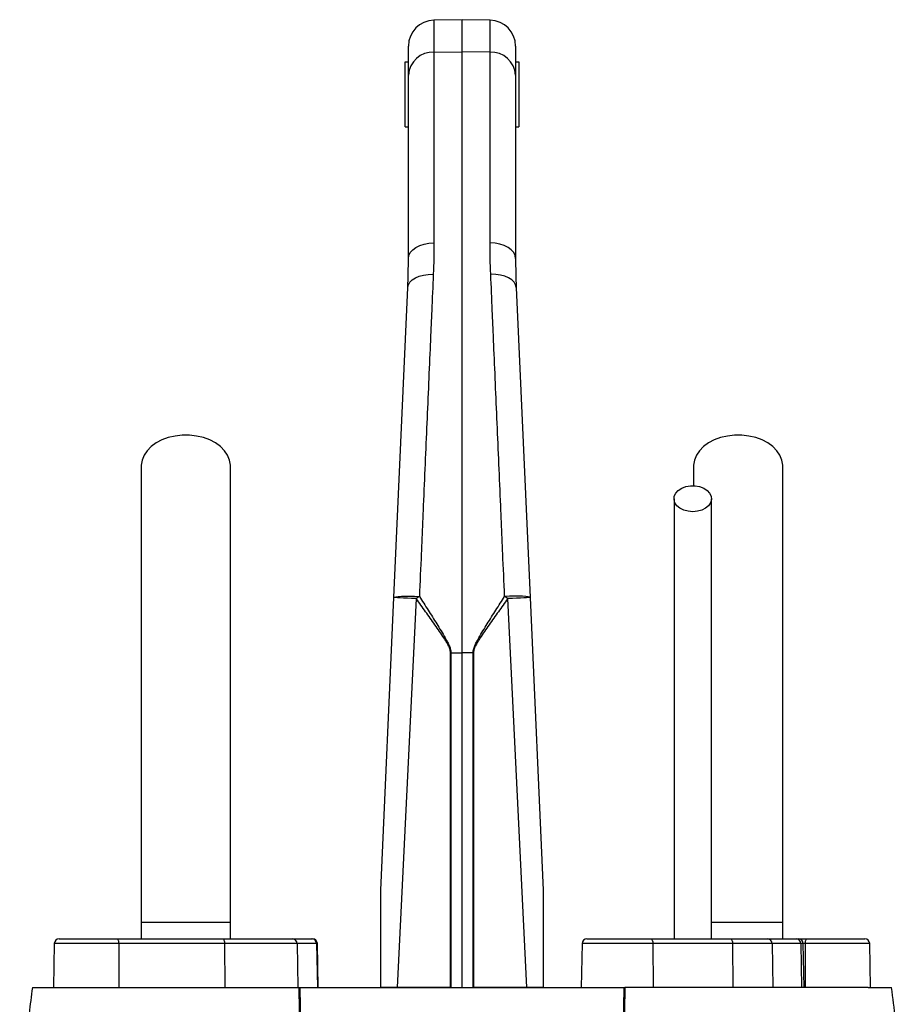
# Model space of a CAD drawing. Header units: millimetres. Extents: x 2138 to 3794, y 859 to 5107.
# Tile 4 of 4: x 2693 to 3238, y 4501 to 5107. Entities that reach past the tile are written whole.
import ezdxf

# ---------------------------------------------------------------- set-up
doc = ezdxf.new("R2010")
doc.units = ezdxf.units.MM
doc.header["$LTSCALE"] = 2

msp = doc.modelspace()

# ---------------------------------------------------------------- linework, layer by layer
at = {"color": 7, "linetype": 'Continuous', "lineweight": 25}
for p, q in [((2965.58, 5106.81), (2948.3, 5106.5)), ((2982.86, 5106.5), (2965.58, 5106.81)), ((2965.58, 5087.11), (2965.58, 5106.81)), ((2932.58, 5072.75), (2932.58, 5090.51)), ((2948.3, 5086.85), (2965.58, 5087.11)), ((2948.3, 5086.85), (2948.3, 4969.37)), ((2965.58, 4716.94), (2965.58, 5087.11)), ((2982.86, 5086.85), (2965.58, 5087.11)), ((2982.86, 4969.37), (2982.86, 5086.85)), ((2998.58, 5090.51), (2998.58, 5072.75)), ((2930.58, 5080.81), (2932.58, 5080.81)), ((2930.58, 5040.81), (2930.58, 5080.81)), ((2998.58, 5080.81), (3000.58, 5080.81)), ((3000.58, 5080.81), (3000.58, 5040.81)), ((2932.58, 4959.75), (2932.58, 5072.75)), ((2998.58, 5072.75), (2998.58, 4959.75)), ((2930.58, 5040.81), (2932.58, 5040.81)), ((2998.58, 5040.81), (3000.58, 5040.81)), ((2923.64, 4751.05), (2932.18, 4941.87)), ((2998.98, 4941.87), (3007.52, 4751.05)), ((3108.08, 4831.83), (3108.08, 4819.8)), ((2915.58, 4570.81), (2923.64, 4751.05)), ((2937.37, 4750.33), (2925.72, 4510.81)), ((3005.44, 4510.81), (2993.79, 4750.33)), ((3007.52, 4751.05), (3015.58, 4570.81)), ((2958.45, 4510.81), (2958.45, 4716.94)), ((2958.74, 4716.94), (2965.58, 4716.94)), ((2958.74, 4716.94), (2958.74, 4510.81)), ((2972.42, 4716.94), (2965.58, 4716.94)), ((2965.58, 4510.81), (2965.58, 4716.94)), ((2972.71, 4716.94), (2972.42, 4716.94)), ((2972.42, 4510.81), (2972.42, 4716.94)), ((2972.71, 4716.94), (2972.71, 4510.81)), ((2768.08, 4550.81), (2768.08, 4540.81)), ((2823.08, 4550.81), (2768.08, 4550.81)), ((2823.08, 4540.81), (2823.08, 4550.81)), ((3163.08, 4550.81), (3118.95, 4550.81)), ((3163.08, 4540.81), (3163.08, 4550.81)), ((2714.63, 4537.86), (2714.16, 4510.81)), ((2717.63, 4540.81), (2753.23, 4540.81)), ((2753.23, 4540.81), (2818.33, 4540.81)), ((2754.26, 4537.86), (2754.42, 4510.81)), ((2819.36, 4537.86), (2754.26, 4537.86)), ((2818.33, 4540.81), (2861.1, 4540.81)), ((2819.36, 4537.86), (2819.52, 4510.81)), ((2864.05, 4537.86), (2819.36, 4537.86)), ((2861.1, 4540.81), (2873.13, 4540.81)), ((2864.05, 4537.86), (2864.52, 4510.81)), ((2876.08, 4537.86), (2864.05, 4537.86)), ((2873.13, 4540.81), (2873.53, 4540.81)), ((2876.08, 4537.86), (2876.55, 4510.81)), ((2877, 4510.81), (2876.53, 4537.86)), ((3039.48, 4537.86), (3039.01, 4510.81)), ((3042.48, 4540.81), (3081.67, 4540.81)), ((3081.67, 4540.81), (3130.73, 4540.81)), ((3083.1, 4537.86), (3083.32, 4510.81)), ((3132.16, 4537.86), (3083.1, 4537.86)), ((3130.73, 4540.81), (3153.6, 4540.81)), ((3132.16, 4537.86), (3132.38, 4510.81)), ((3156.45, 4537.86), (3132.16, 4537.86)), ((3153.6, 4540.81), (3171.31, 4540.81)), ((3156.45, 4537.86), (3156.9, 4510.81)), ((3174.15, 4537.86), (3156.45, 4537.86)), ((3171.31, 4540.81), (3172.67, 4540.81)), ((3172.67, 4540.81), (3177.93, 4540.81)), ((3174.15, 4537.86), (3174.6, 4510.81)), ((3176.15, 4510.81), (3175.67, 4537.86)), ((3176.9, 4537.86), (3176.74, 4510.81)), ((3177.93, 4540.81), (3213.53, 4540.81)), ((3217, 4510.81), (3216.53, 4537.86)), ((2703.54, 4510.81), (2715.58, 4510.81)), ((2958.45, 4510.81), (2925.72, 4510.81)), ((2958.74, 4510.81), (2958.45, 4510.81)), ((2972.71, 4510.81), (2972.42, 4510.81)), ((3005.44, 4510.81), (2972.71, 4510.81)), ((3215.58, 4510.81), (3227.62, 4510.81))]:
    msp.add_line(p, q, dxfattribs=at)
at = {"color": 8, "linetype": 'Continuous', "lineweight": 25}
for p, q in [((2948.3, 5106.5), (2948.3, 5086.85)), ((2982.86, 5086.85), (2982.86, 5106.5)), ((2754.26, 4537.86), (2714.63, 4537.86)), ((2876.53, 4537.86), (2876.08, 4537.86)), ((3083.1, 4537.86), (3039.48, 4537.86)), ((3175.67, 4537.86), (3174.15, 4537.86)), ((3176.9, 4537.86), (3175.67, 4537.86)), ((3216.53, 4537.86), (3176.9, 4537.86))]:
    msp.add_line(p, q, dxfattribs=at)
at = {"color": 7, "linetype": 'Continuous', "lineweight": 25, "flags": 128}
for points in [[(2932.58, 4959.75), (2932.88, 4961.61), (2933.77, 4963.39), (2935.22, 4965.04), (2937.17, 4966.49), (2939.55, 4967.69), (2942.26, 4968.59), (2945.22, 4969.16), (2948.3, 4969.37)], [(2998.58, 4959.75), (2998.28, 4961.61), (2997.39, 4963.39), (2995.94, 4965.04), (2993.99, 4966.49), (2991.61, 4967.69), (2988.9, 4968.59), (2985.94, 4969.16), (2982.86, 4969.37)], [(2932.18, 4941.87), (2932.55, 4943.54), (2933.48, 4945.13), (2934.95, 4946.56), (2936.9, 4947.81), (2939.26, 4948.81), (2941.94, 4949.53), (2944.85, 4949.95), (2947.88, 4950.04)], [(2998.98, 4941.87), (2998.61, 4943.54), (2997.68, 4945.13), (2996.21, 4946.56), (2994.26, 4947.81), (2991.9, 4948.81), (2989.22, 4949.53), (2986.31, 4949.95), (2983.27, 4950.04)], [(2823.08, 4831.84), (2823.06, 4832.6), (2822.52, 4835.66), (2821.29, 4838.62), (2819.4, 4841.4), (2816.88, 4843.94), (2813.82, 4846.16), (2810.28, 4848.01), (2806.36, 4849.44), (2802.16, 4850.42), (2797.79, 4850.91), (2793.37, 4850.91), (2789, 4850.42), (2784.8, 4849.44), (2780.88, 4848.01), (2777.34, 4846.16), (2774.28, 4843.94), (2771.76, 4841.4), (2769.87, 4838.62), (2768.64, 4835.66), (2768.1, 4832.6), (2768.08, 4831.85)], [(3163.08, 4831.84), (3163.06, 4832.6), (3162.52, 4835.66), (3161.29, 4838.62), (3159.4, 4841.4), (3156.88, 4843.94), (3153.82, 4846.16), (3150.28, 4848.01), (3146.36, 4849.44), (3142.16, 4850.42), (3137.79, 4850.91), (3133.37, 4850.91), (3129, 4850.42), (3124.8, 4849.44), (3120.88, 4848.01), (3117.34, 4846.16), (3114.28, 4843.94), (3111.76, 4841.4), (3109.87, 4838.62), (3108.64, 4835.66), (3108.1, 4832.6), (3108.08, 4831.85)], [(3107.58, 4803.83), (3104.72, 4804.08), (3102.04, 4804.82), (3099.71, 4806), (3097.87, 4807.54), (3096.64, 4809.36), (3096.1, 4811.33), (3096.28, 4813.33), (3097.17, 4815.24), (3098.72, 4816.93), (3100.82, 4818.31), (3103.35, 4819.27), (3106.14, 4819.77), (3109.02, 4819.77), (3111.81, 4819.27), (3114.34, 4818.31), (3116.44, 4816.93), (3117.98, 4815.24), (3118.88, 4813.33), (3119.06, 4811.33), (3118.52, 4809.36), (3117.29, 4807.54), (3115.45, 4806), (3113.12, 4804.82), (3110.44, 4804.08), (3107.58, 4803.83)], [(2923.64, 4751.05), (2923.95, 4751.29), (2924.85, 4751.49), (2926.3, 4751.65), (2928.25, 4751.76), (2930.62, 4751.82), (2933.33, 4751.82), (2936.28, 4751.76), (2939.35, 4751.66)], [(2937.37, 4750.33), (2934.59, 4750.46), (2931.98, 4750.59), (2929.6, 4750.7), (2927.55, 4750.81), (2925.88, 4750.9), (2924.65, 4750.97), (2923.9, 4751.02), (2923.64, 4751.05)], [(3007.52, 4751.05), (3007.21, 4751.29), (3006.31, 4751.49), (3004.86, 4751.65), (3002.91, 4751.76), (3000.54, 4751.82), (2997.83, 4751.82), (2994.88, 4751.76), (2991.81, 4751.66)], [(3007.52, 4751.05), (3007.26, 4751.02), (3006.51, 4750.97), (3005.28, 4750.9), (3003.61, 4750.81), (3001.55, 4750.7), (2999.18, 4750.59), (2996.56, 4750.46), (2993.79, 4750.33)], [(2753.23, 4540.81), (2753.43, 4540.75), (2753.62, 4540.58), (2753.79, 4540.31), (2753.95, 4539.95), (2754.08, 4539.5), (2754.17, 4538.99), (2754.23, 4538.44), (2754.26, 4537.86)], [(2818.33, 4540.81), (2818.53, 4540.75), (2818.72, 4540.58), (2818.9, 4540.31), (2819.05, 4539.95), (2819.18, 4539.5), (2819.28, 4538.99), (2819.34, 4538.44), (2819.36, 4537.86)], [(3081.67, 4540.81), (3081.94, 4540.75), (3082.21, 4540.58), (3082.45, 4540.31), (3082.67, 4539.95), (3082.85, 4539.5), (3082.98, 4538.99), (3083.07, 4538.44), (3083.1, 4537.86)], [(3130.73, 4540.81), (3131, 4540.75), (3131.27, 4540.58), (3131.51, 4540.31), (3131.73, 4539.95), (3131.91, 4539.5), (3132.04, 4538.99), (3132.13, 4538.44), (3132.16, 4537.86)], [(3176.9, 4537.86), (3176.93, 4538.44), (3176.99, 4538.99), (3177.08, 4539.5), (3177.21, 4539.95), (3177.36, 4540.31), (3177.54, 4540.58), (3177.73, 4540.75), (3177.93, 4540.81)]]:
    msp.add_lwpolyline(points, dxfattribs=at)
at = {"color": 7, "linetype": 'Continuous', "lineweight": 25}
for centre, radius, start, end in [((2948.58, 5090.51), 16, 91, 180), ((2982.58, 5090.51), 16, 0, 89), ((2947.65, 5071.76), 15.1, 87.53232, 176.24432), ((2983.51, 5071.76), 15.1, 3.75568, 92.46768), ((3051.09, 4582.6), 202.65, 123.46297, 124.1358), ((2880.07, 4582.6), 202.65, 55.8642, 56.53703), ((2717.63, 4537.81), 3, 90, 179), ((2861.07, 4537.83), 2.98, 0.55462, 89.5683), ((2873.11, 4537.83), 2.98, 0.55462, 89.5683), ((2873.53, 4537.81), 3, 1, 90), ((3042.48, 4537.81), 3, 90, 179), ((3153.52, 4537.88), 2.92, 359.48682, 88.47698), ((3171.23, 4537.88), 2.92, 359.48682, 88.47698), ((3172.67, 4537.81), 3, 1, 90), ((3213.53, 4537.81), 3, 1, 90)]:
    msp.add_arc(centre, radius, start, end, dxfattribs=at)
for points in [[(2948.3, 4969.37), (2948.3, 4963.06), (2948.17, 4956.61), (2947.88, 4950.04)], [(2983.27, 4950.04), (2982.99, 4956.61), (2982.86, 4963.06), (2982.86, 4969.37)], [(2932.18, 4941.87), (2932.45, 4947.96), (2932.58, 4953.92), (2932.58, 4959.75)], [(2998.58, 4959.75), (2998.58, 4953.92), (2998.71, 4947.96), (2998.98, 4941.87)], [(2958.45, 4716.94), (2958.55, 4716.94), (2958.64, 4716.94), (2958.74, 4716.94)], [(2865.38, 4510.81), (2865.51, 4510.81), (2865.65, 4510.81), (2865.79, 4510.81)], [(3065.37, 4510.81), (3065.51, 4510.81), (3065.64, 4510.81), (3065.78, 4510.81)]]:
    msp.add_open_spline(points, degree=3, dxfattribs=at)
for points, knots in [([(2947.88, 4950.04), (2947.57, 4942.64), (2947.24, 4935.09), (2946.74, 4923.55), (2946.58, 4919.66), (2946.24, 4911.85), (2946.07, 4907.92), (2945.22, 4888.14), (2944.52, 4871.92), (2943.09, 4838.72), (2942.36, 4821.74), (2941.43, 4800.01), (2941.24, 4795.64), (2940.86, 4786.9), (2940.68, 4782.52), (2940.11, 4769.34), (2939.73, 4760.52), (2939.35, 4751.66)], [0, 0, 0, 0, 0.125, 0.125, 0.1875, 0.1875, 0.25, 0.25, 0.5, 0.5, 0.75, 0.75, 0.8125, 0.8125, 0.875, 0.875, 1, 1, 1, 1]), ([(2991.81, 4751.66), (2991.43, 4760.52), (2991.05, 4769.35), (2990.48, 4782.54), (2990.29, 4786.93), (2989.92, 4795.66), (2989.73, 4800.01), (2988.8, 4821.61), (2988.07, 4838.55), (2986.64, 4871.76), (2985.94, 4888.02), (2985.09, 4907.91), (2984.92, 4911.87), (2984.58, 4919.69), (2984.41, 4923.57), (2983.92, 4935.1), (2983.59, 4942.64), (2983.27, 4950.04)], [0, 0, 0, 0, 0.125, 0.125, 0.1875, 0.1875, 0.25, 0.25, 0.5, 0.5, 0.75, 0.75, 0.8125, 0.8125, 0.875, 0.875, 1, 1, 1, 1]), ([(2768.08, 4831.83), (2768.08, 4825.97), (2768.08, 4814.33), (2768.08, 4796.77), (2768.08, 4779.02), (2768.08, 4760.9), (2768.08, 4742.18), (2768.08, 4722.71), (2768.08, 4703.24), (2768.08, 4683.93), (2768.08, 4664.97), (2768.08, 4645.65), (2768.08, 4624.19), (2768.08, 4600.76), (2768.08, 4575.6), (2768.08, 4559.01), (2768.08, 4550.81)], [0, 0, 0, 0, 0.079644, 0.158009, 0.235124, 0.311015, 0.385614, 0.459005, 0.531252, 0.593311, 0.65426, 0.714301, 0.773508, 0.85087, 0.926319, 1, 1, 1, 1]), ([(2823.08, 4550.81), (2823.08, 4555.87), (2823.08, 4566.41), (2823.08, 4582.83), (2823.08, 4600.45), (2823.08, 4617.78), (2823.08, 4634.61), (2823.08, 4650.69), (2823.08, 4667.19), (2823.08, 4684.69), (2823.08, 4702.97), (2823.08, 4721.82), (2823.08, 4740.44), (2823.08, 4758.8), (2823.08, 4776.97), (2823.08, 4795.11), (2823.08, 4813.4), (2823.08, 4825.62), (2823.08, 4831.83)], [0, 0, 0, 0, 0.045521, 0.094717, 0.147611, 0.204275, 0.251456, 0.300858, 0.352419, 0.406213, 0.470225, 0.53729, 0.607172, 0.679907, 0.755587, 0.834151, 0.915609, 1, 1, 1, 1]), ([(3163.08, 4550.81), (3163.08, 4555.87), (3163.08, 4566.41), (3163.08, 4582.83), (3163.08, 4600.45), (3163.08, 4617.78), (3163.08, 4634.61), (3163.08, 4650.69), (3163.08, 4667.19), (3163.08, 4684.69), (3163.08, 4702.97), (3163.08, 4721.82), (3163.08, 4740.44), (3163.08, 4758.8), (3163.08, 4776.97), (3163.08, 4795.11), (3163.08, 4813.4), (3163.08, 4825.62), (3163.08, 4831.83)], [0, 0, 0, 0, 0.045521, 0.094717, 0.147611, 0.204275, 0.251456, 0.300858, 0.352419, 0.406213, 0.470225, 0.53729, 0.607172, 0.679907, 0.755587, 0.834151, 0.915609, 1, 1, 1, 1]), ([(3096.08, 4811.83), (3096.08, 4807.88), (3096.08, 4800.42), (3096.08, 4789.82), (3096.08, 4780.43), (3096.08, 4772.27), (3096.08, 4764.74), (3096.08, 4757.41), (3096.08, 4749.77), (3096.08, 4739.81), (3096.08, 4727.27), (3096.08, 4711.82), (3096.08, 4696.39), (3096.08, 4681.08), (3096.08, 4666.14), (3096.08, 4651.08), (3096.08, 4638.84), (3096.08, 4629.57), (3096.08, 4622.55), (3096.08, 4614.35), (3096.08, 4604.44), (3096.08, 4592.88), (3096.08, 4579.68), (3096.08, 4564.87), (3096.08, 4551.73), (3096.08, 4543.52), (3096.08, 4540.81)], [0, 0, 0, 0, 0.055267, 0.10444, 0.147521, 0.184513, 0.21542, 0.248696, 0.281657, 0.315157, 0.376188, 0.437587, 0.499107, 0.551591, 0.604003, 0.655121, 0.702915, 0.723264, 0.744126, 0.769888, 0.800965, 0.83733, 0.878131, 0.923975, 0.974885, 1, 1, 1, 1]), ([(3119.08, 4540.81), (3119.08, 4544.21), (3119.08, 4553.5), (3119.08, 4567.81), (3119.08, 4582.88), (3119.08, 4595.38), (3119.08, 4605.88), (3119.08, 4615.27), (3119.08, 4628.59), (3119.08, 4646.02), (3119.08, 4666.88), (3119.08, 4685.72), (3119.08, 4702.65), (3119.08, 4717.63), (3119.08, 4731.43), (3119.08, 4741.96), (3119.08, 4750.24), (3119.08, 4757.25), (3119.08, 4765.63), (3119.08, 4775.35), (3119.08, 4786.36), (3119.08, 4798.67), (3119.08, 4807.29), (3119.08, 4811.83)], [0, 0, 0, 0, 0.031526, 0.086056, 0.132732, 0.171571, 0.202645, 0.231141, 0.260031, 0.328885, 0.39862, 0.468523, 0.527313, 0.585972, 0.642144, 0.694118, 0.718091, 0.748453, 0.785466, 0.82912, 0.879422, 0.93638, 1, 1, 1, 1]), ([(2958.45, 4716.94), (2958.45, 4717.36), (2958.41, 4717.77), (2958.27, 4718.59), (2958.16, 4719), (2957.77, 4720.19), (2957.43, 4720.94), (2956.68, 4722.42), (2956.27, 4723.14), (2955.43, 4724.57), (2954.99, 4725.27), (2953.64, 4727.36), (2952.71, 4728.74), (2950.84, 4731.47), (2949.89, 4732.83), (2947.03, 4736.9), (2945.1, 4739.59), (2941.24, 4744.97), (2939.31, 4747.65), (2937.37, 4750.33)], [0, 0, 0, 0, 0.03125, 0.03125, 0.0625, 0.0625, 0.125, 0.125, 0.1875, 0.1875, 0.25, 0.25, 0.375, 0.375, 0.5, 0.5, 0.75, 0.75, 1, 1, 1, 1]), ([(2939.35, 4751.66), (2941.14, 4748.85), (2942.93, 4746.05), (2946.5, 4740.42), (2948.28, 4737.61), (2950.93, 4733.36), (2951.8, 4731.94), (2953.53, 4729.09), (2954.39, 4727.66), (2955.62, 4725.48), (2956.02, 4724.75), (2956.8, 4723.27), (2957.17, 4722.52), (2957.85, 4721), (2958.15, 4720.22), (2958.49, 4719.02), (2958.58, 4718.61), (2958.71, 4717.78), (2958.74, 4717.36), (2958.74, 4716.94)], [0, 0, 0, 0, 0.25, 0.25, 0.5, 0.5, 0.625, 0.625, 0.75, 0.75, 0.8125, 0.8125, 0.875, 0.875, 0.9375, 0.9375, 0.96875, 0.96875, 1, 1, 1, 1]), ([(2972.42, 4716.94), (2972.42, 4717.79), (2972.56, 4718.61), (2973.01, 4720.21), (2973.31, 4721), (2973.99, 4722.53), (2974.36, 4723.28), (2975.14, 4724.76), (2975.54, 4725.48), (2976.77, 4727.66), (2977.63, 4729.09), (2979.36, 4731.94), (2980.23, 4733.36), (2982.87, 4737.61), (2984.66, 4740.42), (2988.23, 4746.05), (2990.02, 4748.85), (2991.81, 4751.66)], [0, 0, 0, 0, 0.0625, 0.0625, 0.125, 0.125, 0.1875, 0.1875, 0.25, 0.25, 0.375, 0.375, 0.5, 0.5, 0.75, 0.75, 1, 1, 1, 1]), ([(2993.79, 4750.33), (2991.85, 4747.65), (2989.92, 4744.97), (2986.06, 4739.6), (2984.14, 4736.9), (2981.28, 4732.84), (2980.33, 4731.48), (2978.45, 4728.75), (2977.53, 4727.38), (2976.19, 4725.29), (2975.75, 4724.59), (2974.9, 4723.16), (2974.49, 4722.44), (2973.73, 4720.96), (2973.39, 4720.19), (2973, 4719.01), (2972.9, 4718.61), (2972.75, 4717.78), (2972.71, 4717.36), (2972.71, 4716.94)], [0, 0, 0, 0, 0.25, 0.25, 0.5, 0.5, 0.625, 0.625, 0.75, 0.75, 0.8125, 0.8125, 0.875, 0.875, 0.9375, 0.9375, 0.96875, 0.96875, 1, 1, 1, 1]), ([(2915.58, 4510.81), (2915.58, 4515.9), (2915.58, 4520.99), (2915.58, 4531.17), (2915.58, 4536.26), (2915.58, 4543.88), (2915.58, 4546.41), (2915.58, 4551.48), (2915.58, 4554.02), (2915.58, 4557.8), (2915.58, 4559.06), (2915.58, 4561.58), (2915.58, 4562.83), (2915.58, 4564.7), (2915.58, 4565.32), (2915.58, 4566.56), (2915.58, 4567.17), (2915.58, 4568.38), (2915.58, 4568.98), (2915.58, 4569.83), (2915.58, 4570.1), (2915.58, 4570.47), (2915.58, 4570.58), (2915.58, 4570.75), (2915.58, 4570.81), (2915.58, 4570.81)], [0, 0, 0, 0, 0.25, 0.25, 0.5, 0.5, 0.625, 0.625, 0.75, 0.75, 0.8125, 0.8125, 0.875, 0.875, 0.90625, 0.90625, 0.9375, 0.9375, 0.96875, 0.96875, 0.984375, 0.984375, 0.992188, 0.992188, 1, 1, 1, 1]), ([(3015.58, 4570.81), (3015.58, 4570.81), (3015.58, 4570.75), (3015.58, 4570.57), (3015.58, 4570.46), (3015.58, 4570.09), (3015.58, 4569.81), (3015.58, 4568.96), (3015.58, 4568.36), (3015.58, 4567.14), (3015.58, 4566.53), (3015.58, 4565.29), (3015.58, 4564.67), (3015.58, 4562.8), (3015.58, 4561.55), (3015.58, 4559.04), (3015.58, 4557.78), (3015.58, 4553.99), (3015.58, 4551.45), (3015.58, 4546.39), (3015.58, 4543.85), (3015.58, 4536.24), (3015.58, 4531.16), (3015.58, 4520.99), (3015.58, 4515.9), (3015.58, 4510.81)], [0, 0, 0, 0, 0.007813, 0.007813, 0.015625, 0.015625, 0.03125, 0.03125, 0.0625, 0.0625, 0.09375, 0.09375, 0.125, 0.125, 0.1875, 0.1875, 0.25, 0.25, 0.375, 0.375, 0.5, 0.5, 0.75, 0.75, 1, 1, 1, 1]), ([(2701.12, 4510.81), (2700.44, 4505.53), (2699.1, 4494.98), (2697.03, 4479), (2695.14, 4464.49), (2693.86, 4455.32), (2693.31, 4451.45)], [0, 0, 0, 0, 0.268654, 0.537367, 0.804859, 1, 1, 1, 1]), ([(2701.22, 4510.81), (2701.18, 4510.81), (2700.93, 4510.81), (2701.59, 4510.81), (2702.9, 4510.81), (2703.54, 4510.81)], [0, 0, 0, 0, 0.0945759, 0.5574547, 1, 1, 1, 1]), ([(2715.58, 4510.81), (2715.73, 4510.81), (2716.04, 4510.81), (2716.52, 4510.81), (2717.02, 4510.81), (2717.55, 4510.81), (2718.1, 4510.81), (2718.66, 4510.81), (2719.25, 4510.81), (2719.86, 4510.81), (2720.49, 4510.81), (2721.13, 4510.81), (2721.8, 4510.81), (2722.5, 4510.81), (2724.51, 4510.81), (2728.2, 4510.81), (2734.18, 4510.81), (2741.01, 4510.81), (2748.67, 4510.81), (2757.14, 4510.81), (2766.39, 4510.81), (2776.4, 4510.81), (2787.16, 4510.81), (2798.62, 4510.81), (2810.75, 4510.81), (2823.52, 4510.81), (2833.71, 4510.81), (2840.91, 4510.81), (2844.88, 4510.81), (2848.9, 4510.81), (2852.96, 4510.81), (2857.06, 4510.81), (2861.19, 4510.81), (2863.98, 4510.81), (2865.38, 4510.81)], [0, 0, 0, 0, 0.009539, 0.019075, 0.02861, 0.038144, 0.047677, 0.057211, 0.066746, 0.076283, 0.085822, 0.095364, 0.104909, 0.114459, 0.124013, 0.186218, 0.248355, 0.310652, 0.373016, 0.435522, 0.497964, 0.560535, 0.623167, 0.685915, 0.748593, 0.811367, 0.874209, 0.892205, 0.910185, 0.928154, 0.946115, 0.964074, 0.982034, 1, 1, 1, 1]), ([(2865.57, 4358.12), (2866.01, 4370.97), (2866.29, 4383.79), (2866.55, 4409.37), (2866.54, 4422.12), (2866.23, 4460.29), (2865.69, 4485.59), (2865.38, 4510.81)], [0, 0, 0, 0, 0.25, 0.25, 0.5, 0.5, 1, 1, 1, 1]), ([(2865.79, 4510.81), (2865.93, 4498.2), (2866.12, 4485.56), (2866.49, 4460.25), (2866.67, 4447.57), (2866.86, 4422.13), (2866.88, 4409.38), (2866.61, 4383.8), (2866.34, 4370.99), (2865.9, 4358.14)], [0, 0, 0, 0, 0.25, 0.25, 0.5, 0.5, 0.75, 0.75, 1, 1, 1, 1]), ([(2865.79, 4510.81), (2866.49, 4510.81), (2867.89, 4510.81), (2869.99, 4510.81), (2872.11, 4510.81), (2874.23, 4510.81), (2876.35, 4510.81), (2878.49, 4510.81), (2879.92, 4510.81), (2880.63, 4510.81)], [0, 0, 0, 0, 0.142816, 0.285635, 0.428463, 0.571306, 0.714172, 0.857068, 1, 1, 1, 1]), ([(2880.63, 4510.81), (2881.24, 4510.81), (2882.45, 4510.81), (2884.28, 4510.81), (2886.12, 4510.81), (2887.96, 4510.81), (2889.81, 4510.81), (2891.67, 4510.81), (2893.53, 4510.81), (2895.4, 4510.81), (2897.28, 4510.81), (2899.16, 4510.81), (2903.88, 4510.81), (2911.51, 4510.81), (2922.15, 4510.81), (2932.9, 4510.81), (2943.74, 4510.81), (2954.65, 4510.81), (2965.58, 4510.81), (2976.51, 4510.81), (2987.41, 4510.81), (2998.26, 4510.81), (3009.01, 4510.81), (3019.65, 4510.81), (3027.81, 4510.81), (3033.57, 4510.81), (3037.01, 4510.81), (3040.42, 4510.81), (3043.82, 4510.81), (3047.19, 4510.81), (3049.41, 4510.81), (3050.53, 4510.81)], [0, 0, 0, 0, 0.011372, 0.02274, 0.034104, 0.045465, 0.056825, 0.068185, 0.079545, 0.090906, 0.102271, 0.113638, 0.12501, 0.187502, 0.250007, 0.312499, 0.375004, 0.437496, 0.500001, 0.562493, 0.624997, 0.687489, 0.749994, 0.812486, 0.874991, 0.895833, 0.916663, 0.937489, 0.958316, 0.979151, 1, 1, 1, 1]), ([(2925.72, 4510.81), (2924.69, 4510.81), (2923.7, 4510.81), (2922.26, 4510.81), (2921.79, 4510.81), (2920.86, 4510.81), (2920.41, 4510.81), (2919.11, 4510.81), (2918.31, 4510.81), (2916.84, 4510.81), (2916.16, 4510.81), (2915.58, 4510.81)], [0, 0, 0, 0, 0.25, 0.25, 0.375, 0.375, 0.5, 0.5, 0.75, 0.75, 1, 1, 1, 1]), ([(3015.58, 4510.81), (3015, 4510.81), (3014.33, 4510.81), (3013.24, 4510.81), (3012.85, 4510.81), (3012.04, 4510.81), (3011.62, 4510.81), (3010.32, 4510.81), (3009.4, 4510.81), (3007.48, 4510.81), (3006.47, 4510.81), (3005.44, 4510.81)], [0, 0, 0, 0, 0.25, 0.25, 0.375, 0.375, 0.5, 0.5, 0.75, 0.75, 1, 1, 1, 1]), ([(3050.53, 4510.81), (3051.24, 4510.81), (3052.67, 4510.81), (3054.8, 4510.81), (3056.93, 4510.81), (3059.05, 4510.81), (3061.16, 4510.81), (3063.27, 4510.81), (3064.67, 4510.81), (3065.37, 4510.81)], [0, 0, 0, 0, 0.142874, 0.285731, 0.428578, 0.571422, 0.714269, 0.857126, 1, 1, 1, 1]), ([(3065.26, 4358.14), (3064.82, 4370.99), (3064.55, 4383.8), (3064.28, 4409.38), (3064.29, 4422.13), (3064.49, 4447.57), (3064.67, 4460.25), (3065.04, 4485.56), (3065.23, 4498.2), (3065.37, 4510.81)], [0, 0, 0, 0, 0.25, 0.25, 0.5, 0.5, 0.75, 0.75, 1, 1, 1, 1]), ([(3065.78, 4510.81), (3065.47, 4485.58), (3064.93, 4460.29), (3064.62, 4422.12), (3064.61, 4409.37), (3064.87, 4383.79), (3065.15, 4370.97), (3065.59, 4358.12)], [0, 0, 0, 0, 0.5, 0.5, 0.75, 0.75, 1, 1, 1, 1]), ([(3215.58, 4510.81), (3211.66, 4510.81), (3199.09, 4510.81), (3166.63, 4510.81), (3121.95, 4510.81), (3085.34, 4510.81), (3065.78, 4510.81)], [0.5613215, 0.5613215, 0.5613215, 0.5613215, 0.6404767, 0.7196318, 0.798787, 0.8776759, 0.8776759, 0.8776759, 0.8776759]), ([(3227.62, 4510.81), (3228.36, 4510.81), (3229.86, 4510.81), (3229.96, 4510.81), (3230.02, 4510.81)], [0, 0, 0, 0, 0.487663, 1, 1, 1, 1]), ([(3237.84, 4451.45), (3237.45, 4454.21), (3236.37, 4461.87), (3234.61, 4475.22), (3232.4, 4492.27), (3230.86, 4504.37), (3230.04, 4510.81)], [0, 0, 0, 0, 0.139182, 0.386742, 0.673666, 1, 1, 1, 1])]:
    msp.add_open_spline(points, degree=3, knots=knots, dxfattribs=at)

doc.saveas('drawing.dxf')
